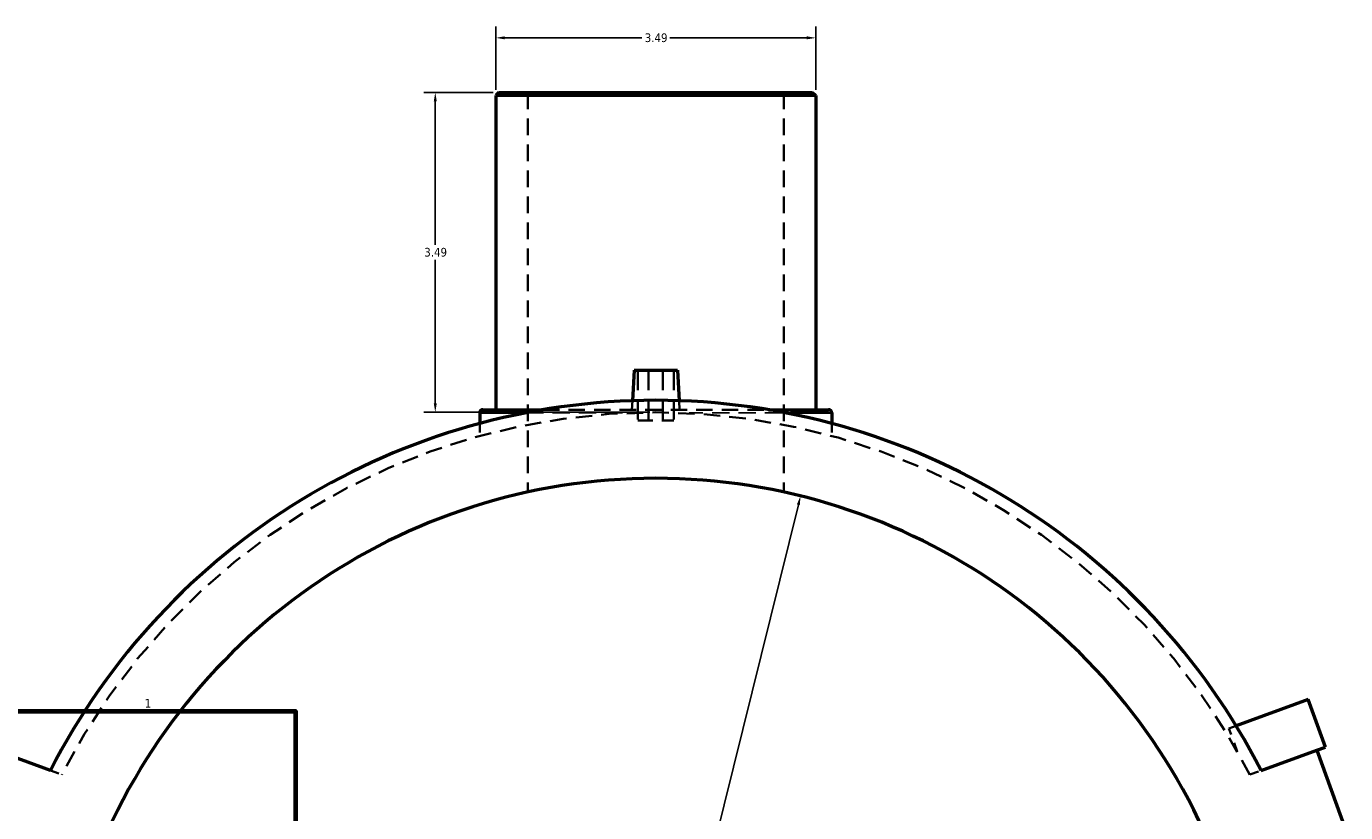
# Model space of a CAD drawing. Header units: inches. Extents: x -11.2 to 54.6, y 0.6 to 57.3.
# Tile 9 of 10: x 30.6 to 45, y 19.9 to 28.5. Entities that reach past the tile are written whole.
import ezdxf

# ---------------------------------------------------------------- set-up
doc = ezdxf.new("R2010")
doc.units = ezdxf.units.IN
doc.header["$MEASUREMENT"] = 0
doc.linetypes.add('DASHED', pattern=[0.2067, 0.1654, -0.0413])
for name, color, linetype, lineweight in [('Border (ANSI)', 7, 'Continuous', 70), ('Dimension (ANSI)', 7, 'Continuous', 25), ('Hidden (ANSI)', 7, 'DASHED', 35), ('Hidden Narrow (ANSI)', 7, 'DASHED', 25), ('Visible (ANSI)', 7, 'Continuous', 50), ('Visible Narrow (ANSI)', 7, 'Continuous', 35)]:
    doc.layers.add(name, color=color, linetype=linetype, lineweight=lineweight)
doc.styles.add('Note Text (ANSI)', font='tahoma.ttf')
doc.dimstyles.new('Default (ANSI)', dxfattribs={"dimtxt": 0.094488, "dimasz": 0.098425, "dimexe": 0.125, "dimexo": 0.0625, "dimgap": 0.031496, "dimtad": 0, "dimtih": 1, "dimtoh": 1, "dimrnd": 1e-08, "dimzin": 4, "dimdsep": 46, "dimtxsty": 'Note Text (ANSI)', "dimcen": 0.09, "dimdle": 0.393701, "dimclrd": 256, "dimclre": 256, "dimclrt": 5, "dimadec": 0, "dimazin": 1, "dimtfac": 1, "dimtofl": 0, "dimtmove": 0, "dimatfit": 3, "dimfxl": 1, "dimtolj": 1, "dimtzin": 4, "dimlwd": -1, "dimlwe": -1, "dimarcsym": 0})

# ---------------------------------------------------------------- blocks, each defined once
blk = doc.blocks.new('Borders Default Border')
at = {"layer": 'Border (ANSI)', "flags": 128}
blk.add_lwpolyline([(0.5, 1), (0.5, 21), (33.5, 21), (33.5, 1), (0.5, 1)], dxfattribs=at)
at = {"layer": 'Border (ANSI)', "color": 5, "true_color": 0x0000ff, "insert": (31.854, 21.04), "char_height": 0.0945, "attachment_point": 7, "style": 'Note Text (ANSI)'}
blk.add_mtext('1', dxfattribs=at)
blk = doc.blocks.new('*D6')
at = {"layer": 'Defpoints', "color": 0, "transparency": 16777216}
for p in [(35.025, 27.751), (35.72, 27.751), (37.431, 24.261)]:
    blk.add_point(p, dxfattribs=at)
at = {"layer": 'Dimension (ANSI)', "transparency": 16777216}
for p, q in [((35.657, 27.751), (34.9, 27.751)), ((35.025, 27.653), (35.025, 26.087)), ((35.025, 24.36), (35.025, 25.926)), ((37.368, 24.261), (34.9, 24.261))]:
    blk.add_line(p, q, dxfattribs=at)
for points in [[(35.009, 27.653), (35.042, 27.653), (35.025, 27.751)], [(35.009, 24.36), (35.042, 24.36), (35.025, 24.261)]]:
    blk.add_solid(points, dxfattribs=at)
at = {"layer": 'Dimension (ANSI)', "color": 5, "transparency": 16777216, "insert": (34.905, 26.055), "char_height": 0.0945, "attachment_point": 1, "style": 'Note Text (ANSI)'}
blk.add_mtext('\\A1;3.49', dxfattribs=at)
blk = doc.blocks.new('*D7')
at = {"layer": 'Defpoints', "color": 0, "transparency": 16777216}
for p in [(39.177, 28.346), (35.685, 27.716), (39.177, 27.716)]:
    blk.add_point(p, dxfattribs=at)
at = {"layer": 'Dimension (ANSI)', "transparency": 16777216}
for p, q in [((35.685, 27.779), (35.685, 28.471)), ((39.177, 27.779), (39.177, 28.471)), ((35.783, 28.346), (37.279, 28.346)), ((39.079, 28.346), (37.583, 28.346))]:
    blk.add_line(p, q, dxfattribs=at)
for points in [[(35.783, 28.363), (35.783, 28.33), (35.685, 28.346)], [(39.079, 28.363), (39.079, 28.33), (39.177, 28.346)]]:
    blk.add_solid(points, dxfattribs=at)
at = {"layer": 'Dimension (ANSI)', "color": 5, "transparency": 16777216, "insert": (37.311, 28.395), "char_height": 0.0945, "attachment_point": 1, "style": 'Note Text (ANSI)'}
blk.add_mtext('\\A1;3.49', dxfattribs=at)
blk = doc.blocks.new('*D9')
at = {"layer": 'Defpoints', "color": 0, "transparency": 16777216}
for p in [(39.011, 23.348), (35.851, 10.592)]:
    blk.add_point(p, dxfattribs=at)
at = {"layer": 'Dimension (ANSI)', "transparency": 16777216}
for p, q in [((37.736, 18.201), (38.987, 23.253)), ((37.86, 18.201), (37.736, 18.201))]:
    blk.add_line(p, q, dxfattribs=at)
blk.add_solid([(38.971, 23.257), (39.003, 23.249), (39.011, 23.348)], dxfattribs=at)
at = {"layer": 'Dimension (ANSI)', "color": 5, "transparency": 16777216, "insert": (37.891, 18.252), "char_height": 0.0945, "attachment_point": 1, "style": 'Note Text (ANSI)'}
blk.add_mtext('\\A1;∅13.14', dxfattribs=at)

msp = doc.modelspace()

# ---------------------------------------------------------------- linework, layer by layer
at = {"layer": 'Hidden (ANSI)', "ltscale": 1.110226}
for p, q in [((36.034, 27.751), (36.034, 23.391)), ((38.828, 27.751), (38.828, 23.391))]:
    msp.add_line(p, q, dxfattribs=at)
at = {"layer": 'Hidden (ANSI)', "ltscale": 1.333288}
for p, q in [((37.234, 24.722), (37.234, 24.171)), ((37.352, 24.722), (37.352, 24.171)), ((37.51, 24.722), (37.51, 24.171)), ((37.628, 24.722), (37.628, 24.171))]:
    msp.add_line(p, q, dxfattribs=at)
at = {"layer": 'Hidden (ANSI)', "ltscale": 0.251168}
for p, q in [((37.177, 24.388), (37.17, 24.257)), ((37.685, 24.388), (37.692, 24.257))]:
    msp.add_line(p, q, dxfattribs=at)
at = {"layer": 'Hidden (ANSI)', "ltscale": 1.080373}
msp.add_line((36.201, 24.29), (38.661, 24.29), dxfattribs=at)
at = {"layer": 'Hidden (ANSI)', "ltscale": 0.259204}
for p, q in [((35.51, 24.14), (35.51, 24.004)), ((39.352, 24.14), (39.352, 24.004))]:
    msp.add_line(p, q, dxfattribs=at)
at = {"layer": 'Hidden (ANSI)', "ltscale": 0.997297}
msp.add_line((37.234, 24.171), (37.628, 24.171), dxfattribs=at)
at = {"layer": 'Hidden (ANSI)', "ltscale": 0.537693}
msp.add_line((43.764, 20.842), (43.685, 20.813), dxfattribs=at)
at = {"layer": 'Hidden (ANSI)', "ltscale": 0.511708}
msp.add_line((43.777, 20.56), (43.685, 20.813), dxfattribs=at)
at = {"layer": 'Hidden (ANSI)', "ltscale": 0.252191}
for p, q in [((30.825, 20.354), (30.949, 20.309)), ((43.913, 20.309), (44.037, 20.354))]:
    msp.add_line(p, q, dxfattribs=at)
at = {"layer": 'Hidden (ANSI)', "ltscale": 1.088206}
msp.add_arc((37.431, 16.97), 7.291, 27.2486, 152.7514, dxfattribs=at)
at = {"layer": 'Hidden Narrow (ANSI)', "ltscale": 1.133426}
for p, q in [((37.068, 24.255), (36.053, 24.255)), ((38.809, 24.255), (37.794, 24.255))]:
    msp.add_line(p, q, dxfattribs=at)
at = {"layer": 'Visible (ANSI)'}
for p, q in [((35.72, 27.751), (35.685, 27.716)), ((39.177, 27.716), (35.685, 27.716)), ((35.685, 27.716), (35.685, 24.29)), ((35.72, 27.751), (39.142, 27.751)), ((39.142, 27.751), (39.177, 27.716)), ((39.177, 27.716), (39.177, 24.29)), ((37.195, 24.722), (37.177, 24.388)), ((37.195, 24.722), (37.667, 24.722)), ((37.667, 24.722), (37.685, 24.388)), ((35.51, 24.255), (35.51, 24.14)), ((35.545, 24.29), (36.201, 24.29)), ((38.661, 24.29), (39.317, 24.29)), ((39.352, 24.255), (39.352, 24.14)), ((44.549, 21.128), (43.764, 20.842)), ((44.738, 20.609), (44.549, 21.128)), ((44.644, 20.575), (44.738, 20.609)), ((30.825, 20.354), (30.218, 20.575)), ((44.037, 20.354), (44.644, 20.575)), ((44.644, 20.575), (44.959, 19.71))]:
    msp.add_line(p, q, dxfattribs=at)
for centre, radius, start, end in [((37.431, 16.97), 7.422, 27.1196, 152.8804), ((35.545, 24.255), 0.0349, 90, 180), ((39.317, 24.255), 0.0349, 0, 90), ((37.431, 16.97), 6.571, 20, 160)]:
    msp.add_arc(centre, radius, start, end, dxfattribs=at)
at = {"layer": 'Visible Narrow (ANSI)'}
for p, q in [((35.962, 24.255), (35.512, 24.255)), ((39.35, 24.255), (38.9, 24.255))]:
    msp.add_line(p, q, dxfattribs=at)

# ---------------------------------------------------------------- block references
msp.add_blockref('Borders Default Border', (0, 0))

# ---------------------------------------------------------------- dimensions: what is measured, and where the dimension line sits
at = {"layer": 'Dimension (ANSI)'}
for base, p1, p2, angle, override, picture, middle in [((39.177, 28.346), (35.685, 27.716), (39.177, 27.716), 180, {"dimgap": 0.031496, "dimtih": 0, "dimtoh": 0, "dimdec": 2, "dimtol": 0, "dimlim": 0, "dimtp": 0, "dimtm": 0, "dimtdec": 2, "dimatfit": 1}, '*D7', (37.431, 28.346)), ((35.025, 27.751), (37.431, 24.261), (35.72, 27.751), 90, {"dimgap": 0.031496, "dimdec": 2, "dimtol": 0, "dimlim": 0, "dimtp": 0, "dimtm": 0, "dimtdec": 2, "dimatfit": 1}, '*D6', (35.025, 26.006))]:
    dim = msp.add_linear_dim(base=base, p1=p1, p2=p2, angle=angle, dimstyle='Default (ANSI)', override=override, dxfattribs=at)
    dim.commit()
    dim.dimension.update_dxf_attribs({"geometry": picture, "text_midpoint": middle, "dimtype": 160})
dim = msp.add_diameter_dim_2p(p1=(35.851, 10.592), p2=(39.011, 23.348), dimstyle='Default (ANSI)', override={"dimgap": 0.031496, "dimdec": 2, "dimlfac": 1, "dimtol": 0, "dimlim": 0, "dimtp": 0, "dimtm": 0, "dimtdec": 2}, dxfattribs=at)
dim.commit()
dim.dimension.update_dxf_attribs({"geometry": '*D9', "text_midpoint": (38.1, 18.201), "dimtype": 163})

doc.saveas('drawing.dxf')
